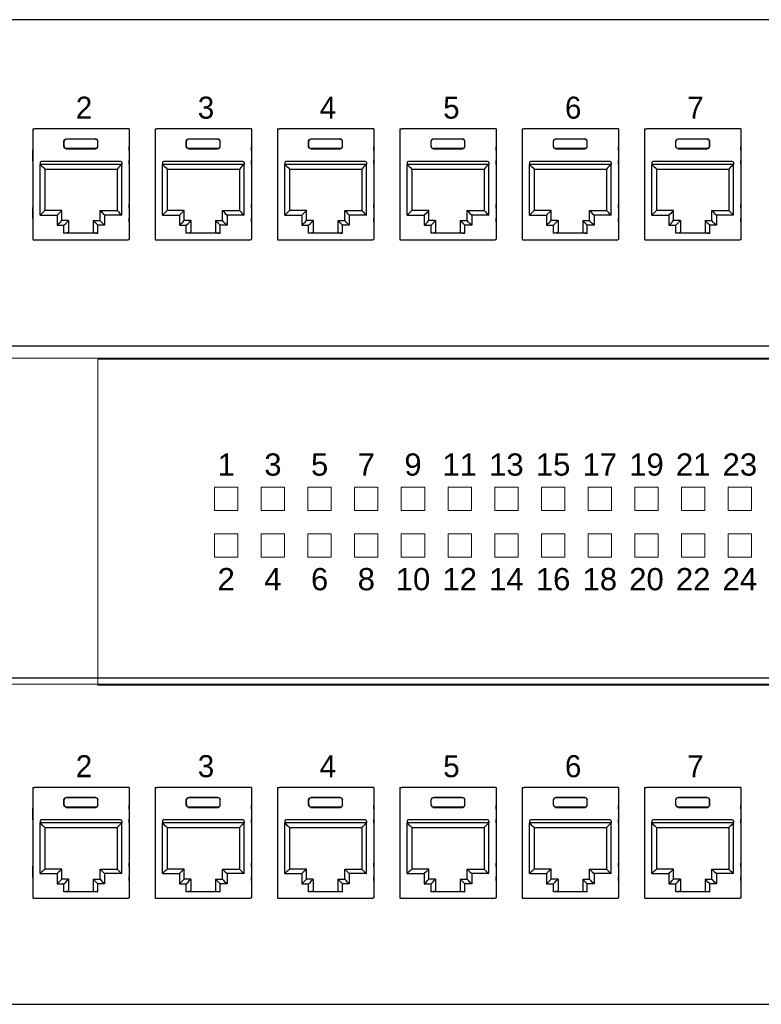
# Model space of a CAD drawing. Header units: millimetres. Extents: x 83969 to 163860, y -22594 to 4849.
# Tile 65 of 115: x 163436.43 to 163442.79, y -21360.63 to -21352.19. Entities that reach past the tile are written whole.
import ezdxf
from ezdxf.enums import TextEntityAlignment as Align

# ---------------------------------------------------------------- set-up
doc = ezdxf.new("R2010")
doc.units = ezdxf.units.MM
doc.layers.get('0').update_dxf_attribs({"color": 251, "lineweight": 0})
doc.layers.add('! PT Opisy Legenda 2', color=7, linetype='Continuous')
doc.styles.add('_LANSTER_01', font='romans.shx')
doc.styles.add('Arial10', font='arial.ttf', dxfattribs={"height": 10})

# ---------------------------------------------------------------- blocks, each defined once
blk = doc.blocks.new('Panel modularny_24_port_1U')
at = {"color": 0}
for p, q in [((48.895, 4.445), (0, 4.445)), ((0, 0), (48.895, 0))]:
    blk.add_line(p, q, dxfattribs=at)
at = {"color": 0, "linetype": 'Continuous'}
for p, q in [((4.779, 2.956), (4.798, 2.956)), ((4.779, 2.956), (4.779, 1.455)), ((4.798, 2.956), (4.801, 2.956)), ((4.801, 2.956), (4.809, 2.956)), ((6.062, 2.956), (4.809, 2.956)), ((6.069, 2.956), (6.062, 2.956)), ((6.072, 2.956), (6.069, 2.956)), ((6.091, 2.956), (6.072, 2.956)), ((6.091, 2.956), (6.091, 1.455)), ((6.446, 2.956), (6.465, 2.956)), ((6.446, 2.956), (6.446, 1.455)), ((6.465, 2.956), (6.468, 2.956)), ((6.468, 2.956), (6.476, 2.956)), ((7.729, 2.956), (6.476, 2.956)), ((7.736, 2.956), (7.729, 2.956)), ((7.739, 2.956), (7.736, 2.956)), ((7.758, 2.956), (7.739, 2.956)), ((7.758, 2.956), (7.758, 1.455)), ((8.113, 2.956), (8.132, 2.956)), ((8.113, 2.956), (8.113, 1.455)), ((8.132, 2.956), (8.135, 2.956)), ((8.135, 2.956), (8.142, 2.956)), ((9.396, 2.956), (8.142, 2.956)), ((9.403, 2.956), (9.396, 2.956)), ((9.406, 2.956), (9.403, 2.956)), ((9.425, 2.956), (9.406, 2.956)), ((9.425, 2.956), (9.425, 1.455)), ((9.78, 2.956), (9.799, 2.956)), ((9.78, 2.956), (9.78, 1.455)), ((9.799, 2.956), (9.802, 2.956)), ((9.802, 2.956), (9.809, 2.956)), ((11.062, 2.956), (9.809, 2.956)), ((11.07, 2.956), (11.062, 2.956)), ((11.073, 2.956), (11.07, 2.956)), ((11.092, 2.956), (11.073, 2.956)), ((11.092, 2.956), (11.092, 1.455)), ((11.447, 2.956), (11.466, 2.956)), ((11.447, 2.956), (11.447, 1.455)), ((11.466, 2.956), (11.469, 2.956)), ((11.469, 2.956), (11.476, 2.956)), ((12.729, 2.956), (11.476, 2.956)), ((12.737, 2.956), (12.729, 2.956)), ((12.74, 2.956), (12.737, 2.956)), ((12.759, 2.956), (12.74, 2.956)), ((12.759, 2.956), (12.759, 1.455)), ((13.114, 2.956), (13.133, 2.956)), ((13.114, 2.956), (13.114, 1.455)), ((13.133, 2.956), (13.136, 2.956)), ((13.136, 2.956), (13.143, 2.956)), ((14.396, 2.956), (13.143, 2.956)), ((14.404, 2.956), (14.396, 2.956)), ((14.407, 2.956), (14.404, 2.956)), ((14.426, 2.956), (14.407, 2.956)), ((14.426, 2.956), (14.426, 1.455)), ((5.213, 2.811), (5.236, 2.82)), ((5.236, 2.82), (5.635, 2.82)), ((5.236, 2.82), (5.237, 2.818)), ((5.635, 2.82), (5.633, 2.818)), ((5.657, 2.811), (5.635, 2.82)), ((6.88, 2.811), (6.903, 2.82)), ((6.903, 2.82), (7.302, 2.82)), ((6.903, 2.82), (6.904, 2.818)), ((7.302, 2.82), (7.3, 2.818)), ((7.324, 2.811), (7.302, 2.82)), ((8.547, 2.811), (8.569, 2.82)), ((8.569, 2.82), (8.969, 2.82)), ((8.569, 2.82), (8.571, 2.818)), ((8.969, 2.82), (8.967, 2.818)), ((8.991, 2.811), (8.969, 2.82)), ((10.214, 2.811), (10.236, 2.82)), ((10.236, 2.82), (10.635, 2.82)), ((10.236, 2.82), (10.238, 2.818)), ((10.635, 2.82), (10.634, 2.818)), ((10.658, 2.811), (10.635, 2.82)), ((11.881, 2.811), (11.903, 2.82)), ((11.903, 2.82), (12.302, 2.82)), ((11.903, 2.82), (11.905, 2.818)), ((12.302, 2.82), (12.301, 2.818)), ((12.325, 2.811), (12.302, 2.82)), ((13.548, 2.811), (13.57, 2.82)), ((13.57, 2.82), (13.969, 2.82)), ((13.57, 2.82), (13.572, 2.818)), ((13.969, 2.82), (13.968, 2.818)), ((13.991, 2.811), (13.969, 2.82)), ((4.779, 2.69), (4.778, 2.662)), ((4.779, 2.713), (4.779, 2.69)), ((5.204, 2.788), (5.213, 2.811)), ((5.204, 2.717), (5.204, 2.788)), ((5.206, 2.787), (5.204, 2.788)), ((5.206, 2.718), (5.204, 2.717)), ((5.213, 2.695), (5.204, 2.717)), ((5.215, 2.809), (5.206, 2.787)), ((5.206, 2.718), (5.206, 2.787)), ((5.206, 2.718), (5.215, 2.696)), ((5.236, 2.685), (5.213, 2.695)), ((5.237, 2.818), (5.215, 2.809)), ((5.215, 2.696), (5.237, 2.687)), ((5.237, 2.687), (5.236, 2.685)), ((5.236, 2.685), (5.635, 2.685)), ((5.633, 2.818), (5.237, 2.818)), ((5.633, 2.687), (5.237, 2.687)), ((5.633, 2.818), (5.656, 2.809)), ((5.656, 2.696), (5.633, 2.687)), ((5.633, 2.687), (5.635, 2.685)), ((5.635, 2.685), (5.657, 2.695)), ((5.656, 2.809), (5.665, 2.787)), ((5.665, 2.718), (5.656, 2.696)), ((5.666, 2.788), (5.657, 2.811)), ((5.657, 2.695), (5.666, 2.717)), ((5.665, 2.787), (5.666, 2.788)), ((5.665, 2.718), (5.665, 2.787)), ((5.665, 2.718), (5.666, 2.717)), ((5.666, 2.717), (5.666, 2.788)), ((6.092, 2.69), (6.091, 2.713)), ((6.092, 2.662), (6.092, 2.69)), ((6.446, 2.713), (6.445, 2.69)), ((6.445, 2.69), (6.445, 2.662)), ((6.871, 2.788), (6.88, 2.811)), ((6.871, 2.717), (6.871, 2.788)), ((6.873, 2.787), (6.871, 2.788)), ((6.873, 2.718), (6.871, 2.717)), ((6.88, 2.695), (6.871, 2.717)), ((6.882, 2.809), (6.873, 2.787)), ((6.873, 2.718), (6.873, 2.787)), ((6.873, 2.718), (6.882, 2.696)), ((6.903, 2.685), (6.88, 2.695)), ((6.904, 2.818), (6.882, 2.809)), ((6.882, 2.696), (6.904, 2.687)), ((6.904, 2.687), (6.903, 2.685)), ((6.903, 2.685), (7.302, 2.685)), ((7.3, 2.818), (6.904, 2.818)), ((7.3, 2.687), (6.904, 2.687)), ((7.3, 2.818), (7.322, 2.809)), ((7.322, 2.696), (7.3, 2.687)), ((7.3, 2.687), (7.302, 2.685)), ((7.302, 2.685), (7.324, 2.695)), ((7.322, 2.809), (7.332, 2.787)), ((7.332, 2.718), (7.322, 2.696)), ((7.333, 2.788), (7.324, 2.811)), ((7.324, 2.695), (7.333, 2.717)), ((7.332, 2.787), (7.333, 2.788)), ((7.332, 2.718), (7.332, 2.787)), ((7.332, 2.718), (7.333, 2.717)), ((7.333, 2.717), (7.333, 2.788)), ((7.759, 2.69), (7.758, 2.713)), ((7.759, 2.662), (7.759, 2.69)), ((8.113, 2.713), (8.112, 2.69)), ((8.112, 2.69), (8.112, 2.662)), ((8.538, 2.788), (8.547, 2.811)), ((8.538, 2.717), (8.538, 2.788)), ((8.539, 2.787), (8.538, 2.788)), ((8.539, 2.718), (8.538, 2.717)), ((8.547, 2.695), (8.538, 2.717)), ((8.549, 2.809), (8.539, 2.787)), ((8.539, 2.718), (8.539, 2.787)), ((8.539, 2.718), (8.549, 2.696)), ((8.569, 2.685), (8.547, 2.695)), ((8.571, 2.818), (8.549, 2.809)), ((8.549, 2.696), (8.571, 2.687)), ((8.571, 2.687), (8.569, 2.685)), ((8.569, 2.685), (8.969, 2.685)), ((8.967, 2.818), (8.571, 2.818)), ((8.967, 2.687), (8.571, 2.687)), ((8.967, 2.818), (8.989, 2.809)), ((8.989, 2.696), (8.967, 2.687)), ((8.967, 2.687), (8.969, 2.685)), ((8.969, 2.685), (8.991, 2.695)), ((8.989, 2.809), (8.999, 2.787)), ((8.999, 2.718), (8.989, 2.696)), ((9, 2.788), (8.991, 2.811)), ((8.991, 2.695), (9, 2.717)), ((8.999, 2.787), (9, 2.788)), ((8.999, 2.718), (8.999, 2.787)), ((8.999, 2.718), (9, 2.717)), ((9, 2.717), (9, 2.788)), ((9.426, 2.69), (9.425, 2.713)), ((9.426, 2.662), (9.426, 2.69)), ((9.78, 2.713), (9.779, 2.69)), ((9.779, 2.69), (9.779, 2.662)), ((10.205, 2.788), (10.214, 2.811)), ((10.205, 2.717), (10.205, 2.788)), ((10.206, 2.787), (10.205, 2.788)), ((10.206, 2.718), (10.205, 2.717)), ((10.214, 2.695), (10.205, 2.717)), ((10.216, 2.809), (10.206, 2.787)), ((10.206, 2.718), (10.206, 2.787)), ((10.206, 2.718), (10.216, 2.696)), ((10.236, 2.685), (10.214, 2.695)), ((10.238, 2.818), (10.216, 2.809)), ((10.216, 2.696), (10.238, 2.687)), ((10.238, 2.687), (10.236, 2.685)), ((10.236, 2.685), (10.635, 2.685)), ((10.634, 2.818), (10.238, 2.818)), ((10.634, 2.687), (10.238, 2.687)), ((10.634, 2.818), (10.656, 2.809)), ((10.656, 2.696), (10.634, 2.687)), ((10.634, 2.687), (10.635, 2.685)), ((10.635, 2.685), (10.658, 2.695)), ((10.656, 2.809), (10.665, 2.787)), ((10.665, 2.718), (10.656, 2.696)), ((10.667, 2.788), (10.658, 2.811)), ((10.658, 2.695), (10.667, 2.717)), ((10.665, 2.787), (10.667, 2.788)), ((10.665, 2.718), (10.665, 2.787)), ((10.665, 2.718), (10.667, 2.717)), ((10.667, 2.717), (10.667, 2.788)), ((11.093, 2.69), (11.092, 2.713)), ((11.093, 2.662), (11.093, 2.69)), ((11.447, 2.713), (11.446, 2.69)), ((11.446, 2.69), (11.446, 2.662)), ((11.872, 2.788), (11.881, 2.811)), ((11.872, 2.717), (11.872, 2.788)), ((11.873, 2.787), (11.872, 2.788)), ((11.873, 2.718), (11.872, 2.717)), ((11.881, 2.695), (11.872, 2.717)), ((11.882, 2.809), (11.873, 2.787)), ((11.873, 2.718), (11.873, 2.787)), ((11.873, 2.718), (11.882, 2.696)), ((11.903, 2.685), (11.881, 2.695)), ((11.905, 2.818), (11.882, 2.809)), ((11.882, 2.696), (11.905, 2.687)), ((11.905, 2.687), (11.903, 2.685)), ((11.903, 2.685), (12.302, 2.685)), ((12.301, 2.818), (11.905, 2.818)), ((12.301, 2.687), (11.905, 2.687)), ((12.301, 2.818), (12.323, 2.809)), ((12.323, 2.696), (12.301, 2.687)), ((12.301, 2.687), (12.302, 2.685)), ((12.302, 2.685), (12.325, 2.695)), ((12.323, 2.809), (12.332, 2.787)), ((12.332, 2.718), (12.323, 2.696)), ((12.334, 2.788), (12.325, 2.811)), ((12.325, 2.695), (12.334, 2.717)), ((12.332, 2.787), (12.334, 2.788)), ((12.332, 2.718), (12.332, 2.787)), ((12.332, 2.718), (12.334, 2.717)), ((12.334, 2.717), (12.334, 2.788)), ((12.759, 2.69), (12.759, 2.713)), ((12.76, 2.662), (12.759, 2.69)), ((13.114, 2.713), (13.113, 2.69)), ((13.113, 2.69), (13.113, 2.662)), ((13.539, 2.788), (13.548, 2.811)), ((13.539, 2.717), (13.539, 2.788)), ((13.54, 2.787), (13.539, 2.788)), ((13.54, 2.718), (13.539, 2.717)), ((13.548, 2.695), (13.539, 2.717)), ((13.549, 2.809), (13.54, 2.787)), ((13.54, 2.718), (13.54, 2.787)), ((13.54, 2.718), (13.549, 2.696)), ((13.57, 2.685), (13.548, 2.695)), ((13.572, 2.818), (13.549, 2.809)), ((13.549, 2.696), (13.572, 2.687)), ((13.572, 2.687), (13.57, 2.685)), ((13.57, 2.685), (13.969, 2.685)), ((13.968, 2.818), (13.572, 2.818)), ((13.968, 2.687), (13.572, 2.687)), ((13.968, 2.818), (13.99, 2.809)), ((13.99, 2.696), (13.968, 2.687)), ((13.968, 2.687), (13.969, 2.685)), ((13.969, 2.685), (13.991, 2.695)), ((13.99, 2.809), (13.999, 2.787)), ((13.999, 2.718), (13.99, 2.696)), ((14.001, 2.788), (13.991, 2.811)), ((13.991, 2.695), (14.001, 2.717)), ((13.999, 2.787), (14.001, 2.788)), ((13.999, 2.718), (13.999, 2.787)), ((13.999, 2.718), (14.001, 2.717)), ((14.001, 2.717), (14.001, 2.788)), ((14.426, 2.69), (14.426, 2.713)), ((14.427, 2.662), (14.426, 2.69)), ((4.778, 2.662), (4.778, 2.526)), ((6.092, 2.662), (6.092, 2.526)), ((6.445, 2.662), (6.445, 2.526)), ((7.759, 2.662), (7.759, 2.526)), ((8.112, 2.662), (8.112, 2.526)), ((9.426, 2.662), (9.426, 2.526)), ((9.779, 2.662), (9.779, 2.526)), ((11.093, 2.662), (11.093, 2.526)), ((11.446, 2.662), (11.446, 2.526)), ((12.76, 2.662), (12.76, 2.526)), ((13.113, 2.662), (13.113, 2.526)), ((14.427, 2.662), (14.427, 2.526)), ((4.778, 2.526), (4.779, 2.497)), ((4.779, 2.497), (4.779, 2.475)), ((4.879, 2.497), (4.879, 2.472)), ((5.992, 2.472), (4.879, 2.472)), ((4.88, 2.472), (4.904, 2.448)), ((4.88, 1.781), (4.88, 2.472)), ((5.975, 2.514), (4.896, 2.514)), ((4.904, 2.448), (4.924, 2.428)), ((4.924, 2.428), (4.938, 2.414)), ((5.946, 2.428), (5.933, 2.414)), ((5.967, 2.448), (5.946, 2.428)), ((5.991, 2.472), (5.967, 2.448)), ((5.991, 1.781), (5.991, 2.472)), ((5.992, 2.497), (5.992, 2.472)), ((6.091, 2.475), (6.092, 2.497)), ((6.092, 2.497), (6.092, 2.526)), ((6.445, 2.526), (6.445, 2.497)), ((6.445, 2.497), (6.446, 2.475)), ((6.546, 2.497), (6.546, 2.472)), ((7.659, 2.472), (6.546, 2.472)), ((6.547, 2.472), (6.571, 2.448)), ((6.547, 1.781), (6.547, 2.472)), ((7.642, 2.514), (6.562, 2.514)), ((6.571, 2.448), (6.591, 2.428)), ((6.591, 2.428), (6.605, 2.414)), ((7.613, 2.428), (7.599, 2.414)), ((7.633, 2.448), (7.613, 2.428)), ((7.658, 2.472), (7.633, 2.448)), ((7.658, 1.781), (7.658, 2.472)), ((7.659, 2.497), (7.659, 2.472)), ((7.758, 2.475), (7.759, 2.497)), ((7.759, 2.497), (7.759, 2.526)), ((8.112, 2.526), (8.112, 2.497)), ((8.112, 2.497), (8.113, 2.475)), ((8.212, 2.497), (8.212, 2.472)), ((9.326, 2.472), (8.212, 2.472)), ((8.214, 2.472), (8.238, 2.448)), ((8.214, 1.781), (8.214, 2.472)), ((9.309, 2.514), (8.229, 2.514)), ((8.238, 2.448), (8.258, 2.428)), ((8.258, 2.428), (8.272, 2.414)), ((9.28, 2.428), (9.266, 2.414)), ((9.3, 2.448), (9.28, 2.428)), ((9.324, 2.472), (9.3, 2.448)), ((9.324, 1.781), (9.324, 2.472)), ((9.326, 2.497), (9.326, 2.472)), ((9.425, 2.475), (9.426, 2.497)), ((9.426, 2.497), (9.426, 2.526)), ((9.779, 2.526), (9.779, 2.497)), ((9.779, 2.497), (9.78, 2.475)), ((9.879, 2.497), (9.879, 2.472)), ((10.992, 2.472), (9.879, 2.472)), ((9.88, 2.472), (9.905, 2.448)), ((9.88, 1.781), (9.88, 2.472)), ((10.976, 2.514), (9.896, 2.514)), ((9.905, 2.448), (9.925, 2.428)), ((9.925, 2.428), (9.939, 2.414)), ((10.947, 2.428), (10.933, 2.414)), ((10.967, 2.448), (10.947, 2.428)), ((10.991, 2.472), (10.967, 2.448)), ((10.991, 1.781), (10.991, 2.472)), ((10.992, 2.497), (10.992, 2.472)), ((11.092, 2.475), (11.093, 2.497)), ((11.093, 2.497), (11.093, 2.526)), ((11.446, 2.526), (11.446, 2.497)), ((11.446, 2.497), (11.447, 2.475)), ((11.546, 2.497), (11.546, 2.472)), ((12.659, 2.472), (11.546, 2.472)), ((11.547, 2.472), (11.571, 2.448)), ((11.547, 1.781), (11.547, 2.472)), ((12.642, 2.514), (11.563, 2.514)), ((11.571, 2.448), (11.592, 2.428)), ((11.592, 2.428), (11.605, 2.414)), ((12.614, 2.428), (12.6, 2.414)), ((12.634, 2.448), (12.614, 2.428)), ((12.658, 2.472), (12.634, 2.448)), ((12.658, 1.781), (12.658, 2.472)), ((12.659, 2.497), (12.659, 2.472)), ((12.759, 2.497), (12.76, 2.526)), ((12.759, 2.475), (12.759, 2.497)), ((13.113, 2.526), (13.113, 2.497)), ((13.113, 2.497), (13.114, 2.475)), ((13.213, 2.497), (13.213, 2.472)), ((14.326, 2.472), (13.213, 2.472)), ((13.214, 2.472), (13.238, 2.448)), ((13.214, 1.781), (13.214, 2.472)), ((14.309, 2.514), (13.23, 2.514)), ((13.238, 2.448), (13.259, 2.428)), ((13.259, 2.428), (13.272, 2.414)), ((14.281, 2.428), (14.267, 2.414)), ((14.301, 2.448), (14.281, 2.428)), ((14.325, 2.472), (14.301, 2.448)), ((14.325, 1.781), (14.325, 2.472)), ((14.326, 2.497), (14.326, 2.472)), ((14.426, 2.497), (14.427, 2.526)), ((14.426, 2.475), (14.426, 2.497)), ((4.938, 2.414), (4.943, 2.409)), ((4.943, 2.409), (4.943, 1.844)), ((4.943, 2.409), (5.928, 2.409)), ((5.933, 2.414), (5.928, 2.409)), ((5.928, 2.409), (5.928, 1.844)), ((6.605, 2.414), (6.61, 2.409)), ((6.61, 2.409), (6.61, 1.844)), ((6.61, 2.409), (7.595, 2.409)), ((7.599, 2.414), (7.595, 2.409)), ((7.595, 2.409), (7.595, 1.844)), ((8.272, 2.414), (8.277, 2.409)), ((8.277, 2.409), (8.277, 1.844)), ((8.277, 2.409), (9.261, 2.409)), ((9.266, 2.414), (9.261, 2.409)), ((9.261, 2.409), (9.261, 1.844)), ((9.939, 2.414), (9.943, 2.409)), ((9.943, 2.409), (9.943, 1.844)), ((9.943, 2.409), (10.928, 2.409)), ((10.933, 2.414), (10.928, 2.409)), ((10.928, 2.409), (10.928, 1.844)), ((11.605, 2.414), (11.61, 2.409)), ((11.61, 2.409), (11.61, 1.844)), ((11.61, 2.409), (12.595, 2.409)), ((12.6, 2.414), (12.595, 2.409)), ((12.595, 2.409), (12.595, 1.844)), ((13.272, 2.414), (13.277, 2.409)), ((13.277, 2.409), (13.277, 1.844)), ((13.277, 2.409), (14.262, 2.409)), ((14.267, 2.414), (14.262, 2.409)), ((14.262, 2.409), (14.262, 1.844)), ((4.779, 1.904), (4.778, 1.875)), ((4.779, 1.926), (4.779, 1.904)), ((6.092, 1.904), (6.091, 1.926)), ((6.092, 1.875), (6.092, 1.904)), ((6.446, 1.926), (6.445, 1.904)), ((6.445, 1.904), (6.445, 1.875)), ((7.759, 1.904), (7.758, 1.926)), ((7.759, 1.875), (7.759, 1.904)), ((8.113, 1.926), (8.112, 1.904)), ((8.112, 1.904), (8.112, 1.875)), ((9.426, 1.904), (9.425, 1.926)), ((9.426, 1.875), (9.426, 1.904)), ((9.78, 1.926), (9.779, 1.904)), ((9.779, 1.904), (9.779, 1.875)), ((11.093, 1.904), (11.092, 1.926)), ((11.093, 1.875), (11.093, 1.904)), ((11.447, 1.926), (11.446, 1.904)), ((11.446, 1.904), (11.446, 1.875)), ((12.759, 1.904), (12.759, 1.926)), ((12.76, 1.875), (12.759, 1.904)), ((13.114, 1.926), (13.113, 1.904)), ((13.113, 1.904), (13.113, 1.875)), ((14.426, 1.904), (14.426, 1.926)), ((14.427, 1.875), (14.426, 1.904)), ((4.778, 1.875), (4.778, 1.739)), ((4.904, 1.805), (4.88, 1.781)), ((4.88, 1.781), (5.112, 1.781)), ((4.924, 1.826), (4.904, 1.805)), ((4.938, 1.839), (4.924, 1.826)), ((4.943, 1.844), (4.938, 1.839)), ((5.175, 1.844), (4.943, 1.844)), ((5.136, 1.805), (5.112, 1.781)), ((5.112, 1.781), (5.112, 1.643)), ((5.156, 1.826), (5.136, 1.805)), ((5.17, 1.839), (5.156, 1.826)), ((5.175, 1.844), (5.17, 1.839)), ((5.175, 1.706), (5.175, 1.844)), ((5.696, 1.706), (5.696, 1.844)), ((5.696, 1.844), (5.928, 1.844)), ((5.696, 1.844), (5.7, 1.839)), ((5.7, 1.839), (5.714, 1.826)), ((5.714, 1.826), (5.735, 1.805)), ((5.735, 1.805), (5.759, 1.781)), ((5.991, 1.781), (5.759, 1.781)), ((5.759, 1.781), (5.759, 1.643)), ((5.928, 1.844), (5.933, 1.839)), ((5.933, 1.839), (5.946, 1.826)), ((5.946, 1.826), (5.967, 1.805)), ((5.967, 1.805), (5.991, 1.781)), ((6.092, 1.875), (6.092, 1.739)), ((6.445, 1.875), (6.445, 1.739)), ((6.571, 1.805), (6.547, 1.781)), ((6.547, 1.781), (6.779, 1.781)), ((6.591, 1.826), (6.571, 1.805)), ((6.605, 1.839), (6.591, 1.826)), ((6.61, 1.844), (6.605, 1.839)), ((6.842, 1.844), (6.61, 1.844)), ((6.803, 1.805), (6.779, 1.781)), ((6.779, 1.781), (6.779, 1.643)), ((6.823, 1.826), (6.803, 1.805)), ((6.837, 1.839), (6.823, 1.826)), ((6.842, 1.844), (6.837, 1.839)), ((6.842, 1.706), (6.842, 1.844)), ((7.363, 1.706), (7.363, 1.844)), ((7.363, 1.844), (7.595, 1.844)), ((7.363, 1.844), (7.367, 1.839)), ((7.367, 1.839), (7.381, 1.826)), ((7.381, 1.826), (7.401, 1.805)), ((7.401, 1.805), (7.426, 1.781)), ((7.658, 1.781), (7.426, 1.781)), ((7.426, 1.781), (7.426, 1.643)), ((7.595, 1.844), (7.599, 1.839)), ((7.599, 1.839), (7.613, 1.826)), ((7.613, 1.826), (7.633, 1.805)), ((7.633, 1.805), (7.658, 1.781)), ((7.759, 1.875), (7.759, 1.739)), ((8.112, 1.875), (8.112, 1.739)), ((8.238, 1.805), (8.214, 1.781)), ((8.214, 1.781), (8.446, 1.781)), ((8.258, 1.826), (8.238, 1.805)), ((8.272, 1.839), (8.258, 1.826)), ((8.277, 1.844), (8.272, 1.839)), ((8.509, 1.844), (8.277, 1.844)), ((8.47, 1.805), (8.446, 1.781)), ((8.446, 1.781), (8.446, 1.643)), ((8.49, 1.826), (8.47, 1.805)), ((8.504, 1.839), (8.49, 1.826)), ((8.509, 1.844), (8.504, 1.839)), ((8.509, 1.706), (8.509, 1.844)), ((9.029, 1.706), (9.029, 1.844)), ((9.029, 1.844), (9.261, 1.844)), ((9.029, 1.844), (9.034, 1.839)), ((9.034, 1.839), (9.048, 1.826)), ((9.048, 1.826), (9.068, 1.805)), ((9.068, 1.805), (9.092, 1.781)), ((9.324, 1.781), (9.092, 1.781)), ((9.092, 1.781), (9.092, 1.643)), ((9.261, 1.844), (9.266, 1.839)), ((9.266, 1.839), (9.28, 1.826)), ((9.28, 1.826), (9.3, 1.805)), ((9.3, 1.805), (9.324, 1.781)), ((9.426, 1.875), (9.426, 1.739)), ((9.779, 1.875), (9.779, 1.739)), ((9.905, 1.805), (9.88, 1.781)), ((9.88, 1.781), (10.112, 1.781)), ((9.925, 1.826), (9.905, 1.805)), ((9.939, 1.839), (9.925, 1.826)), ((9.943, 1.844), (9.939, 1.839)), ((10.175, 1.844), (9.943, 1.844)), ((10.137, 1.805), (10.112, 1.781)), ((10.112, 1.781), (10.112, 1.643)), ((10.157, 1.826), (10.137, 1.805)), ((10.171, 1.839), (10.157, 1.826)), ((10.175, 1.844), (10.171, 1.839)), ((10.175, 1.706), (10.175, 1.844)), ((10.696, 1.706), (10.696, 1.844)), ((10.696, 1.844), (10.928, 1.844)), ((10.696, 1.844), (10.701, 1.839)), ((10.701, 1.839), (10.715, 1.826)), ((10.715, 1.826), (10.735, 1.805)), ((10.735, 1.805), (10.759, 1.781)), ((10.991, 1.781), (10.759, 1.781)), ((10.759, 1.781), (10.759, 1.643)), ((10.928, 1.844), (10.933, 1.839)), ((10.933, 1.839), (10.947, 1.826)), ((10.947, 1.826), (10.967, 1.805)), ((10.967, 1.805), (10.991, 1.781)), ((11.093, 1.875), (11.093, 1.739)), ((11.446, 1.875), (11.446, 1.739)), ((11.571, 1.805), (11.547, 1.781)), ((11.547, 1.781), (11.779, 1.781)), ((11.592, 1.826), (11.571, 1.805)), ((11.605, 1.839), (11.592, 1.826)), ((11.61, 1.844), (11.605, 1.839)), ((11.842, 1.844), (11.61, 1.844)), ((11.803, 1.805), (11.779, 1.781)), ((11.779, 1.781), (11.779, 1.643)), ((11.824, 1.826), (11.803, 1.805)), ((11.838, 1.839), (11.824, 1.826)), ((11.842, 1.844), (11.838, 1.839)), ((11.842, 1.706), (11.842, 1.844)), ((12.363, 1.706), (12.363, 1.844)), ((12.363, 1.844), (12.595, 1.844)), ((12.363, 1.844), (12.368, 1.839)), ((12.368, 1.839), (12.382, 1.826)), ((12.382, 1.826), (12.402, 1.805)), ((12.402, 1.805), (12.426, 1.781)), ((12.658, 1.781), (12.426, 1.781)), ((12.426, 1.781), (12.426, 1.643)), ((12.595, 1.844), (12.6, 1.839)), ((12.6, 1.839), (12.614, 1.826)), ((12.614, 1.826), (12.634, 1.805)), ((12.634, 1.805), (12.658, 1.781)), ((12.76, 1.875), (12.76, 1.739)), ((13.113, 1.875), (13.113, 1.739)), ((13.238, 1.805), (13.214, 1.781)), ((13.214, 1.781), (13.446, 1.781)), ((13.259, 1.826), (13.238, 1.805)), ((13.272, 1.839), (13.259, 1.826)), ((13.277, 1.844), (13.272, 1.839)), ((13.509, 1.844), (13.277, 1.844)), ((13.47, 1.805), (13.446, 1.781)), ((13.446, 1.781), (13.446, 1.643)), ((13.491, 1.826), (13.47, 1.805)), ((13.504, 1.839), (13.491, 1.826)), ((13.509, 1.844), (13.504, 1.839)), ((13.509, 1.706), (13.509, 1.844)), ((14.03, 1.706), (14.03, 1.844)), ((14.03, 1.844), (14.262, 1.844)), ((14.03, 1.844), (14.035, 1.839)), ((14.035, 1.839), (14.048, 1.826)), ((14.048, 1.826), (14.069, 1.805)), ((14.069, 1.805), (14.093, 1.781)), ((14.325, 1.781), (14.093, 1.781)), ((14.093, 1.781), (14.093, 1.643)), ((14.262, 1.844), (14.267, 1.839)), ((14.267, 1.839), (14.281, 1.826)), ((14.281, 1.826), (14.301, 1.805)), ((14.301, 1.805), (14.325, 1.781)), ((14.427, 1.875), (14.427, 1.739)), ((4.778, 1.739), (4.779, 1.71)), ((4.779, 1.71), (4.779, 1.688)), ((5.112, 1.643), (5.136, 1.667)), ((5.112, 1.643), (5.204, 1.643)), ((5.136, 1.667), (5.156, 1.687)), ((5.156, 1.687), (5.17, 1.701)), ((5.17, 1.701), (5.175, 1.706)), ((5.267, 1.706), (5.175, 1.706)), ((5.204, 1.643), (5.228, 1.667)), ((5.204, 1.535), (5.204, 1.643)), ((5.228, 1.667), (5.249, 1.687)), ((5.249, 1.687), (5.262, 1.701)), ((5.262, 1.701), (5.267, 1.706)), ((5.267, 1.706), (5.267, 1.552)), ((5.603, 1.706), (5.696, 1.706)), ((5.603, 1.706), (5.603, 1.552)), ((5.608, 1.701), (5.603, 1.706)), ((5.622, 1.687), (5.608, 1.701)), ((5.642, 1.667), (5.622, 1.687)), ((5.666, 1.643), (5.642, 1.667)), ((5.759, 1.643), (5.666, 1.643)), ((5.666, 1.535), (5.666, 1.643)), ((5.7, 1.701), (5.696, 1.706)), ((5.714, 1.687), (5.7, 1.701)), ((5.735, 1.667), (5.714, 1.687)), ((5.759, 1.643), (5.735, 1.667)), ((6.091, 1.688), (6.092, 1.71)), ((6.092, 1.71), (6.092, 1.739)), ((6.445, 1.739), (6.445, 1.71)), ((6.445, 1.71), (6.446, 1.688)), ((6.779, 1.643), (6.803, 1.667)), ((6.779, 1.643), (6.871, 1.643)), ((6.803, 1.667), (6.823, 1.687)), ((6.823, 1.687), (6.837, 1.701)), ((6.837, 1.701), (6.842, 1.706)), ((6.934, 1.706), (6.842, 1.706)), ((6.871, 1.643), (6.895, 1.667)), ((6.871, 1.535), (6.871, 1.643)), ((6.895, 1.667), (6.916, 1.687)), ((6.916, 1.687), (6.929, 1.701)), ((6.929, 1.701), (6.934, 1.706)), ((6.934, 1.706), (6.934, 1.552)), ((7.27, 1.706), (7.363, 1.706)), ((7.27, 1.706), (7.27, 1.552)), ((7.275, 1.701), (7.27, 1.706)), ((7.289, 1.687), (7.275, 1.701)), ((7.309, 1.667), (7.289, 1.687)), ((7.333, 1.643), (7.309, 1.667)), ((7.426, 1.643), (7.333, 1.643)), ((7.333, 1.535), (7.333, 1.643)), ((7.367, 1.701), (7.363, 1.706)), ((7.381, 1.687), (7.367, 1.701)), ((7.401, 1.667), (7.381, 1.687)), ((7.426, 1.643), (7.401, 1.667)), ((7.758, 1.688), (7.759, 1.71)), ((7.759, 1.71), (7.759, 1.739)), ((8.112, 1.739), (8.112, 1.71)), ((8.112, 1.71), (8.113, 1.688)), ((8.446, 1.643), (8.47, 1.667)), ((8.446, 1.643), (8.538, 1.643)), ((8.47, 1.667), (8.49, 1.687)), ((8.49, 1.687), (8.504, 1.701)), ((8.504, 1.701), (8.509, 1.706)), ((8.601, 1.706), (8.509, 1.706)), ((8.538, 1.643), (8.562, 1.667)), ((8.538, 1.535), (8.538, 1.643)), ((8.562, 1.667), (8.583, 1.687)), ((8.583, 1.687), (8.596, 1.701)), ((8.596, 1.701), (8.601, 1.706)), ((8.601, 1.706), (8.601, 1.552)), ((8.937, 1.706), (9.029, 1.706)), ((8.937, 1.706), (8.937, 1.552)), ((8.942, 1.701), (8.937, 1.706)), ((8.955, 1.687), (8.942, 1.701)), ((8.976, 1.667), (8.955, 1.687)), ((9, 1.643), (8.976, 1.667)), ((9.092, 1.643), (9, 1.643)), ((9, 1.535), (9, 1.643)), ((9.034, 1.701), (9.029, 1.706)), ((9.048, 1.687), (9.034, 1.701)), ((9.068, 1.667), (9.048, 1.687)), ((9.092, 1.643), (9.068, 1.667)), ((9.425, 1.688), (9.426, 1.71)), ((9.426, 1.71), (9.426, 1.739)), ((9.779, 1.739), (9.779, 1.71)), ((9.779, 1.71), (9.78, 1.688)), ((10.112, 1.643), (10.137, 1.667)), ((10.112, 1.643), (10.205, 1.643)), ((10.137, 1.667), (10.157, 1.687)), ((10.157, 1.687), (10.171, 1.701)), ((10.171, 1.701), (10.175, 1.706)), ((10.268, 1.706), (10.175, 1.706)), ((10.205, 1.643), (10.229, 1.667)), ((10.205, 1.535), (10.205, 1.643)), ((10.229, 1.667), (10.249, 1.687)), ((10.249, 1.687), (10.263, 1.701)), ((10.263, 1.701), (10.268, 1.706)), ((10.268, 1.706), (10.268, 1.552)), ((10.604, 1.706), (10.696, 1.706)), ((10.604, 1.706), (10.604, 1.552)), ((10.609, 1.701), (10.604, 1.706)), ((10.622, 1.687), (10.609, 1.701)), ((10.643, 1.667), (10.622, 1.687)), ((10.667, 1.643), (10.643, 1.667)), ((10.759, 1.643), (10.667, 1.643)), ((10.667, 1.535), (10.667, 1.643)), ((10.701, 1.701), (10.696, 1.706)), ((10.715, 1.687), (10.701, 1.701)), ((10.735, 1.667), (10.715, 1.687)), ((10.759, 1.643), (10.735, 1.667)), ((11.092, 1.688), (11.093, 1.71)), ((11.093, 1.71), (11.093, 1.739)), ((11.446, 1.739), (11.446, 1.71)), ((11.446, 1.71), (11.447, 1.688)), ((11.779, 1.643), (11.803, 1.667)), ((11.779, 1.643), (11.872, 1.643)), ((11.803, 1.667), (11.824, 1.687)), ((11.824, 1.687), (11.838, 1.701)), ((11.838, 1.701), (11.842, 1.706)), ((11.935, 1.706), (11.842, 1.706)), ((11.872, 1.643), (11.896, 1.667)), ((11.872, 1.535), (11.872, 1.643)), ((11.896, 1.667), (11.916, 1.687)), ((11.916, 1.687), (11.93, 1.701)), ((11.93, 1.701), (11.935, 1.706)), ((11.935, 1.706), (11.935, 1.552)), ((12.271, 1.706), (12.363, 1.706)), ((12.271, 1.706), (12.271, 1.552)), ((12.276, 1.701), (12.271, 1.706)), ((12.289, 1.687), (12.276, 1.701)), ((12.31, 1.667), (12.289, 1.687)), ((12.334, 1.643), (12.31, 1.667)), ((12.426, 1.643), (12.334, 1.643)), ((12.334, 1.535), (12.334, 1.643)), ((12.368, 1.701), (12.363, 1.706)), ((12.382, 1.687), (12.368, 1.701)), ((12.402, 1.667), (12.382, 1.687)), ((12.426, 1.643), (12.402, 1.667)), ((12.759, 1.71), (12.76, 1.739)), ((12.759, 1.688), (12.759, 1.71)), ((13.113, 1.739), (13.113, 1.71)), ((13.113, 1.71), (13.114, 1.688)), ((13.446, 1.643), (13.47, 1.667)), ((13.446, 1.643), (13.539, 1.643)), ((13.47, 1.667), (13.491, 1.687)), ((13.491, 1.687), (13.504, 1.701)), ((13.504, 1.701), (13.509, 1.706)), ((13.602, 1.706), (13.509, 1.706)), ((13.539, 1.643), (13.563, 1.667)), ((13.539, 1.535), (13.539, 1.643)), ((13.563, 1.667), (13.583, 1.687)), ((13.583, 1.687), (13.597, 1.701)), ((13.597, 1.701), (13.602, 1.706)), ((13.602, 1.706), (13.602, 1.552)), ((13.938, 1.706), (14.03, 1.706)), ((13.938, 1.706), (13.938, 1.552)), ((13.942, 1.701), (13.938, 1.706)), ((13.956, 1.687), (13.942, 1.701)), ((13.977, 1.667), (13.956, 1.687)), ((14.001, 1.643), (13.977, 1.667)), ((14.093, 1.643), (14.001, 1.643)), ((14.001, 1.535), (14.001, 1.643)), ((14.035, 1.701), (14.03, 1.706)), ((14.048, 1.687), (14.035, 1.701)), ((14.069, 1.667), (14.048, 1.687)), ((14.093, 1.643), (14.069, 1.667)), ((14.426, 1.71), (14.427, 1.739)), ((14.426, 1.688), (14.426, 1.71)), ((5.236, 1.537), (5.204, 1.535)), ((5.666, 1.535), (5.204, 1.535)), ((5.259, 1.543), (5.236, 1.537)), ((5.267, 1.552), (5.259, 1.543)), ((5.603, 1.552), (5.612, 1.543)), ((5.612, 1.543), (5.635, 1.537)), ((5.635, 1.537), (5.666, 1.535)), ((6.903, 1.537), (6.871, 1.535)), ((7.333, 1.535), (6.871, 1.535)), ((6.926, 1.543), (6.903, 1.537)), ((6.934, 1.552), (6.926, 1.543)), ((7.27, 1.552), (7.279, 1.543)), ((7.279, 1.543), (7.302, 1.537)), ((7.302, 1.537), (7.333, 1.535)), ((8.569, 1.537), (8.538, 1.535)), ((9, 1.535), (8.538, 1.535)), ((8.593, 1.543), (8.569, 1.537)), ((8.601, 1.552), (8.593, 1.543)), ((8.937, 1.552), (8.945, 1.543)), ((8.945, 1.543), (8.969, 1.537)), ((8.969, 1.537), (9, 1.535)), ((10.236, 1.537), (10.205, 1.535)), ((10.667, 1.535), (10.205, 1.535)), ((10.259, 1.543), (10.236, 1.537)), ((10.268, 1.552), (10.259, 1.543)), ((10.604, 1.552), (10.612, 1.543)), ((10.612, 1.543), (10.635, 1.537)), ((10.635, 1.537), (10.667, 1.535)), ((11.903, 1.537), (11.872, 1.535)), ((12.334, 1.535), (11.872, 1.535)), ((11.926, 1.543), (11.903, 1.537)), ((11.935, 1.552), (11.926, 1.543)), ((12.271, 1.552), (12.279, 1.543)), ((12.279, 1.543), (12.302, 1.537)), ((12.302, 1.537), (12.334, 1.535)), ((13.57, 1.537), (13.539, 1.535)), ((14.001, 1.535), (13.539, 1.535)), ((13.593, 1.543), (13.57, 1.537)), ((13.602, 1.552), (13.593, 1.543)), ((13.938, 1.552), (13.946, 1.543)), ((13.946, 1.543), (13.969, 1.537)), ((13.969, 1.537), (14.001, 1.535)), ((4.779, 1.455), (4.779, 1.454)), ((4.779, 1.455), (4.779, 1.455)), ((4.779, 1.455), (4.779, 1.455)), ((4.779, 1.454), (4.78, 1.453)), ((4.78, 1.453), (4.781, 1.45)), ((4.781, 1.45), (4.783, 1.447)), ((4.783, 1.447), (4.786, 1.445)), ((4.786, 1.445), (4.79, 1.445)), ((4.79, 1.445), (4.79, 1.445)), ((4.79, 1.445), (6.081, 1.445)), ((6.084, 1.445), (6.081, 1.445)), ((6.081, 1.445), (6.081, 1.445)), ((6.087, 1.447), (6.084, 1.445)), ((6.09, 1.45), (6.087, 1.447)), ((6.091, 1.453), (6.09, 1.45)), ((6.091, 1.455), (6.091, 1.455)), ((6.091, 1.455), (6.091, 1.455)), ((6.091, 1.455), (6.091, 1.454)), ((6.091, 1.454), (6.091, 1.453)), ((6.446, 1.455), (6.446, 1.454)), ((6.446, 1.455), (6.446, 1.455)), ((6.446, 1.455), (6.446, 1.455)), ((6.446, 1.454), (6.446, 1.453)), ((6.446, 1.453), (6.448, 1.45)), ((6.448, 1.45), (6.45, 1.447)), ((6.45, 1.447), (6.453, 1.445)), ((6.453, 1.445), (6.457, 1.445)), ((6.457, 1.445), (6.457, 1.445)), ((6.457, 1.445), (7.748, 1.445)), ((7.751, 1.445), (7.748, 1.445)), ((7.748, 1.445), (7.748, 1.445)), ((7.754, 1.447), (7.751, 1.445)), ((7.756, 1.45), (7.754, 1.447)), ((7.758, 1.453), (7.756, 1.45)), ((7.758, 1.455), (7.758, 1.455)), ((7.758, 1.455), (7.758, 1.455)), ((7.758, 1.455), (7.758, 1.454)), ((7.758, 1.454), (7.758, 1.453)), ((8.113, 1.455), (8.113, 1.454)), ((8.113, 1.455), (8.113, 1.455)), ((8.113, 1.455), (8.113, 1.455)), ((8.113, 1.454), (8.113, 1.453)), ((8.113, 1.453), (8.115, 1.45)), ((8.115, 1.45), (8.117, 1.447)), ((8.117, 1.447), (8.12, 1.445)), ((8.12, 1.445), (8.124, 1.445)), ((8.124, 1.445), (8.124, 1.445)), ((8.124, 1.445), (9.414, 1.445)), ((9.418, 1.445), (9.414, 1.445)), ((9.414, 1.445), (9.414, 1.445)), ((9.421, 1.447), (9.418, 1.445)), ((9.423, 1.45), (9.421, 1.447)), ((9.425, 1.453), (9.423, 1.45)), ((9.425, 1.455), (9.425, 1.455)), ((9.425, 1.455), (9.425, 1.455)), ((9.425, 1.455), (9.425, 1.454)), ((9.425, 1.454), (9.425, 1.453)), ((9.78, 1.455), (9.78, 1.454)), ((9.78, 1.455), (9.78, 1.455)), ((9.78, 1.455), (9.78, 1.455)), ((9.78, 1.454), (9.78, 1.453)), ((9.78, 1.453), (9.782, 1.45)), ((9.782, 1.45), (9.784, 1.447)), ((9.784, 1.447), (9.787, 1.445)), ((9.787, 1.445), (9.79, 1.445)), ((9.79, 1.445), (9.79, 1.445)), ((9.79, 1.445), (11.081, 1.445)), ((11.085, 1.445), (11.081, 1.445)), ((11.081, 1.445), (11.081, 1.445)), ((11.088, 1.447), (11.085, 1.445)), ((11.09, 1.45), (11.088, 1.447)), ((11.092, 1.453), (11.09, 1.45)), ((11.092, 1.455), (11.092, 1.455)), ((11.092, 1.455), (11.092, 1.455)), ((11.092, 1.455), (11.092, 1.454)), ((11.092, 1.454), (11.092, 1.453)), ((11.447, 1.455), (11.447, 1.454)), ((11.447, 1.455), (11.447, 1.455)), ((11.447, 1.455), (11.447, 1.455)), ((11.447, 1.454), (11.447, 1.453)), ((11.447, 1.453), (11.448, 1.45)), ((11.448, 1.45), (11.451, 1.447)), ((11.451, 1.447), (11.454, 1.445)), ((11.454, 1.445), (11.457, 1.445)), ((11.457, 1.445), (11.457, 1.445)), ((11.457, 1.445), (12.748, 1.445)), ((12.752, 1.445), (12.748, 1.445)), ((12.748, 1.445), (12.748, 1.445)), ((12.755, 1.447), (12.752, 1.445)), ((12.757, 1.45), (12.755, 1.447)), ((12.758, 1.453), (12.757, 1.45)), ((12.759, 1.454), (12.758, 1.453)), ((12.759, 1.455), (12.759, 1.455)), ((12.759, 1.455), (12.759, 1.455)), ((12.759, 1.455), (12.759, 1.454)), ((13.114, 1.455), (13.114, 1.454)), ((13.114, 1.455), (13.114, 1.455)), ((13.114, 1.455), (13.114, 1.455)), ((13.114, 1.454), (13.114, 1.453)), ((13.114, 1.453), (13.115, 1.45)), ((13.115, 1.45), (13.118, 1.447)), ((13.118, 1.447), (13.121, 1.445)), ((13.121, 1.445), (13.124, 1.445)), ((13.124, 1.445), (13.124, 1.445)), ((13.124, 1.445), (14.415, 1.445)), ((14.419, 1.445), (14.415, 1.445)), ((14.415, 1.445), (14.415, 1.445)), ((14.422, 1.447), (14.419, 1.445)), ((14.424, 1.45), (14.422, 1.447)), ((14.425, 1.453), (14.424, 1.45)), ((14.426, 1.454), (14.425, 1.453)), ((14.426, 1.455), (14.426, 1.455)), ((14.426, 1.455), (14.426, 1.455)), ((14.426, 1.455), (14.426, 1.454))]:
    blk.add_line(p, q, dxfattribs=at)
for centre, start, end in [((4.896, 2.497), 90, 180), ((5.975, 2.497), 0, 90), ((6.562, 2.497), 90, 180), ((7.642, 2.497), 0, 90), ((8.229, 2.497), 90, 180), ((9.309, 2.497), 0, 90), ((9.896, 2.497), 90, 180), ((10.976, 2.497), 0, 90), ((11.563, 2.497), 90, 180), ((12.642, 2.497), 0, 90), ((13.23, 2.497), 90, 180), ((14.309, 2.497), 0, 90)]:
    blk.add_arc(centre, 0.0168, start, end, dxfattribs=at)
at = {"color": 0, "char_height": 0.3, "attachment_point": 1, "style": '_LANSTER_01'}
for s, insert in [('\\A1;{\\fHP Simplified|b0|i0|c238|p34;2}', (5.366, 3.396)), ('\\A1;{\\fHP Simplified|b0|i0|c238|p34;3}', (7.028, 3.396)), ('\\A1;{\\fHP Simplified|b0|i0|c238|p34;4}', (8.689, 3.396)), ('\\A1;{\\fHP Simplified|b0|i0|c238|p34;5}', (10.371, 3.396)), ('\\A1;{\\fHP Simplified|b0|i0|c238|p34;6}', (12.03, 3.396)), ('\\A1;{\\fHP Simplified|b0|i0|c238|p34;7}', (13.696, 3.396))]:
    blk.add_mtext_dynamic_manual_height_columns(s, width=0.46605, gutter_width=6, heights=[0], dxfattribs=dict(at, insert=insert))
blk = doc.blocks.new('Switch 24xGE')
at = {"color": 144}
for points in [[(-306.45, 0), (0, 0), (0, 27.955), (-306.45, 27.955)], [(-262.449, 16.898), (-260.449, 16.898), (-260.449, 14.898), (-262.449, 14.898)], [(-258.449, 16.898), (-256.449, 16.898), (-256.449, 14.898), (-258.449, 14.898)], [(-254.449, 16.898), (-252.449, 16.898), (-252.449, 14.898), (-254.449, 14.898)], [(-250.449, 16.898), (-248.449, 16.898), (-248.449, 14.898), (-250.449, 14.898)], [(-246.449, 16.898), (-244.449, 16.898), (-244.449, 14.898), (-246.449, 14.898)], [(-242.449, 16.898), (-240.449, 16.898), (-240.449, 14.898), (-242.449, 14.898)], [(-238.449, 16.898), (-236.449, 16.898), (-236.449, 14.898), (-238.449, 14.898)], [(-234.449, 16.898), (-232.449, 16.898), (-232.449, 14.898), (-234.449, 14.898)], [(-230.449, 16.898), (-228.449, 16.898), (-228.449, 14.898), (-230.449, 14.898)], [(-226.449, 16.898), (-224.449, 16.898), (-224.449, 14.898), (-226.449, 14.898)], [(-222.449, 16.898), (-220.449, 16.898), (-220.449, 14.898), (-222.449, 14.898)], [(-218.449, 16.898), (-216.449, 16.898), (-216.449, 14.898), (-218.449, 14.898)], [(-262.449, 12.898), (-260.449, 12.898), (-260.449, 10.898), (-262.449, 10.898)], [(-258.449, 12.898), (-256.449, 12.898), (-256.449, 10.898), (-258.449, 10.898)], [(-254.449, 12.898), (-252.449, 12.898), (-252.449, 10.898), (-254.449, 10.898)], [(-250.449, 12.898), (-248.449, 12.898), (-248.449, 10.898), (-250.449, 10.898)], [(-246.449, 12.898), (-244.449, 12.898), (-244.449, 10.898), (-246.449, 10.898)], [(-242.449, 12.898), (-240.449, 12.898), (-240.449, 10.898), (-242.449, 10.898)], [(-238.449, 12.898), (-236.449, 12.898), (-236.449, 10.898), (-238.449, 10.898)], [(-234.449, 12.898), (-232.449, 12.898), (-232.449, 10.898), (-234.449, 10.898)], [(-230.449, 12.898), (-228.449, 12.898), (-228.449, 10.898), (-230.449, 10.898)], [(-226.449, 12.898), (-224.449, 12.898), (-224.449, 10.898), (-226.449, 10.898)], [(-222.449, 12.898), (-220.449, 12.898), (-220.449, 10.898), (-222.449, 10.898)], [(-218.449, 12.898), (-216.449, 12.898), (-216.449, 10.898), (-218.449, 10.898)]]:
    blk.add_lwpolyline(points, close=True, dxfattribs=at)
blk.add_lwpolyline([(-272.449, 27.876), (-34, 27.876), (-34, -0.079), (-272.449, -0.079)], close=True)
at = {"color": 144, "style": 'Arial10'}
for s, p in [('1', (-261.449, 17.883)), ('3', (-257.449, 17.883)), ('5', (-253.449, 17.883)), ('7', (-249.449, 17.883)), ('9', (-245.449, 17.883)), ('11', (-241.449, 17.883)), ('13', (-237.449, 17.883)), ('15', (-233.449, 17.883)), ('17', (-229.449, 17.883)), ('19', (-225.449, 17.883)), ('21', (-221.449, 17.883)), ('23', (-217.449, 17.883)), ('2', (-261.449, 8.058)), ('4', (-257.449, 8.058)), ('6', (-253.449, 8.058)), ('8', (-249.449, 8.058)), ('10', (-245.449, 8.058)), ('12', (-241.449, 8.058)), ('14', (-237.449, 8.058)), ('16', (-233.449, 8.058)), ('18', (-229.449, 8.058)), ('20', (-225.449, 8.058)), ('22', (-221.449, 8.058)), ('24', (-217.449, 8.058))]:
    blk.add_text(s, height=1.905, dxfattribs=at).set_placement(p, align=Align.CENTER)

msp = doc.modelspace()

# ---------------------------------------------------------------- block references
at = {"layer": '! PT Opisy Legenda 2', "xscale": 0.6288112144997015, "yscale": 0.6288112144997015, "zscale": 0.6288112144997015}
for p in [(163433.539, -21354.981), (163433.539, -21360.6262)]:
    msp.add_blockref('Panel modularny_24_port_1U', p, dxfattribs=at)
at = {"xscale": 0.1, "yscale": 0.1, "zscale": 0.1}
msp.add_blockref('Switch 24xGE', (163464.3466, -21357.8827), dxfattribs=at)

doc.saveas('drawing.dxf')
